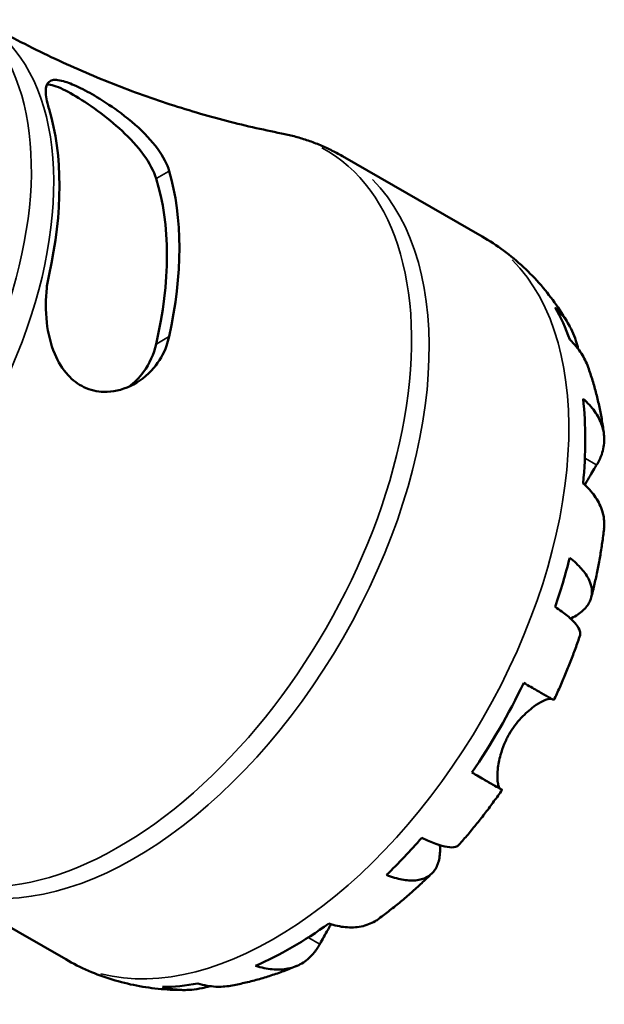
# Model space of a CAD drawing. Header units: millimetres. Extents: x -125 to 905, y -268 to 681.
# Tile 13 of 13: x 864 to 905, y 606 to 674. Entities that reach past the tile are written whole.
import ezdxf

# ---------------------------------------------------------------- set-up
doc = ezdxf.new("R2010")
doc.units = ezdxf.units.MM
doc.layers.add('Visible (ANSI)', color=7, linetype='Continuous', lineweight=50)
doc.layers.add('Visible Narrow (ANSI)', color=7, linetype='Continuous', lineweight=35)

msp = doc.modelspace()

# ---------------------------------------------------------------- linework, layer by layer
at = {"layer": 'Visible (ANSI)'}
for p, q in [((886.502, 664.528), (896.214, 658.935)), ((857.558, 614.266), (867.271, 608.673))]:
    msp.add_line(p, q, dxfattribs=at)
for centre, major_axis, start_param, end_param in [((849.409, 652.424), (12.302, 21.362), 5.206239, 5.785468), ((857.328, 647.864), (-12.594, -21.87), 2.07155, 2.636971), ((857.328, 647.864), (-11.982, -20.807), 2.056677, 2.651845), ((883.015, 633.071), (14.381, 24.973), 5.823541, 5.953564), ((883.015, 633.071), (14.381, 24.973), 5.370605, 5.621102), ((883.015, 633.071), (14.381, 24.973), 5.038143, 5.168166), ((883.015, 633.071), (14.381, 24.973), 4.585207, 4.835704), ((883.015, 633.071), (14.381, 24.973), 4.252745, 4.382768), ((883.015, 633.071), (14.381, 24.973), 3.799809, 4.050306), ((883.015, 633.071), (-14.381, -24.973), 0.325754, 0.455777)]:
    msp.add_ellipse(centre, major_axis=major_axis, ratio=0.578093, start_param=start_param, end_param=end_param, dxfattribs=at)
for points, knots in [([(882.273, 666.105), (880.943, 666.368), (879.582, 666.68), (876.815, 667.41), (875.41, 667.829), (872.579, 668.776), (871.154, 669.305), (868.307, 670.471), (866.885, 671.108), (864.072, 672.487), (862.679, 673.227), (861.314, 674.013)], [0.5894542, 0.5894542, 0.5894542, 0.5894542, 0.6282563, 0.6282563, 0.6670583, 0.6670583, 0.7058604, 0.7058604, 0.7446624, 0.7446624, 0.7834645, 0.7834645, 0.7834645, 0.7834645]), ([(866.114, 667.8), (866.07, 667.944), (866.032, 668.083), (865.902, 668.63), (865.867, 668.972), (865.936, 669.517), (866.054, 669.702), (866.467, 669.855), (866.746, 669.839), (867.413, 669.65), (867.762, 669.511), (868.556, 669.133), (868.986, 668.9), (869.996, 668.298), (870.57, 667.918), (871.797, 666.998), (872.435, 666.445), (873.474, 665.329), (873.889, 664.768), (874.297, 663.968), (874.395, 663.724), (874.465, 663.487)], [-1.959376, -1.959376, -1.959376, -1.959376, -1.894001, -1.894001, -1.687868, -1.687868, -1.460239, -1.460239, -1.250956, -1.250956, -1.083162, -1.083162, -0.916572, -0.916572, -0.709968, -0.709968, -0.455441, -0.455441, -0.215839, -0.215839, -0.109381, -0.109381, -0.109381, -0.109381]), ([(865.978, 669.51), (866.116, 669.509), (866.282, 669.479), (866.839, 669.302), (867.302, 669.079), (868.304, 668.501), (868.895, 668.118), (870.083, 667.247), (870.68, 666.758), (871.737, 665.768), (872.266, 665.195), (873.099, 664.047), (873.401, 663.472), (873.56, 662.966)], [1.410035, 1.410035, 1.410035, 1.410035, 1.524423, 1.524423, 1.737042, 1.737042, 1.949661, 1.949661, 2.16228, 2.16228, 2.391529, 2.391529, 2.620778, 2.620778, 2.620778, 2.620778]), ([(882.273, 666.105), (882.568, 666.047), (882.861, 665.98), (883.444, 665.826), (883.733, 665.739), (884.306, 665.548), (884.59, 665.442), (885.15, 665.213), (885.427, 665.089), (885.971, 664.822), (886.239, 664.68), (886.502, 664.528)], [0.5894542, 0.5894542, 0.5894542, 0.5894542, 0.6282563, 0.6282563, 0.6670583, 0.6670583, 0.7058604, 0.7058604, 0.7446624, 0.7446624, 0.7834645, 0.7834645, 0.7834645, 0.7834645]), ([(896.214, 658.935), (896.734, 658.636), (897.236, 658.307), (898.196, 657.597), (898.655, 657.215), (899.522, 656.409), (899.931, 655.984), (900.695, 655.1), (901.051, 654.641), (901.709, 653.699), (902.011, 653.215), (902.287, 652.722)], [0.7834645, 0.7834645, 0.7834645, 0.7834645, 0.8497278, 0.8497278, 0.9159911, 0.9159911, 0.9822544, 0.9822544, 1.0485178, 1.0485178, 1.1147811, 1.1147811, 1.1147811, 1.1147811]), ([(874.465, 651.976), (874.417, 651.759), (874.356, 651.546), (874.075, 650.765), (873.77, 650.245), (872.937, 649.257), (872.374, 648.824), (871.179, 648.263), (870.552, 648.118), (869.448, 648.148), (868.979, 648.256), (868.129, 648.663), (867.759, 648.943), (867.053, 649.712), (866.747, 650.216), (866.227, 651.453), (866.048, 652.201), (865.863, 653.77), (865.866, 654.591), (865.995, 655.685), (866.047, 655.993), (866.114, 656.288)], [-1.97486, -1.97486, -1.97486, -1.97486, -1.901863, -1.901863, -1.699568, -1.699568, -1.455664, -1.455664, -1.22759, -1.22759, -1.052727, -1.052727, -0.889572, -0.889572, -0.697972, -0.697972, -0.46666, -0.46666, -0.223232, -0.223232, -0.124189, -0.124189, -0.124189, -0.124189]), ([(901.295, 654.009), (901.631, 653.684), (901.922, 653.318), (902.382, 652.584), (902.59, 652.148), (902.801, 651.5), (902.852, 651.31), (902.894, 651.12)], [0.1707461, 0.1707461, 0.1707461, 0.1707461, 0.33284, 0.33284, 0.4994944, 0.4994944, 0.5661314, 0.5661314, 0.5661314, 0.5661314]), ([(873.56, 651.455), (873.401, 650.767), (873.099, 650.089), (872.386, 649.116), (872.033, 648.767), (871.656, 648.489)], [-0.8837358, -0.8837358, -0.8837358, -0.8837358, -0.6544867, -0.6544867, -0.4913313, -0.4913313, -0.4913313, -0.4913313]), ([(903.59, 649.855), (903.468, 650.192), (903.307, 650.512), (902.913, 651.123), (902.636, 651.459), (902.308, 651.765)], [4.8768188, 4.8768188, 4.8768188, 4.8768188, 5.0170876, 5.0170876, 5.1791816, 5.1791816, 5.1791816, 5.1791816]), ([(903.59, 649.855), (903.699, 649.549), (903.801, 649.241), (903.99, 648.624), (904.076, 648.314), (904.235, 647.693), (904.308, 647.382), (904.439, 646.757), (904.497, 646.444), (904.602, 645.818), (904.647, 645.504), (904.687, 645.19)], [1.239927, 1.239927, 1.239927, 1.239927, 1.2791868, 1.2791868, 1.3184466, 1.3184466, 1.3577065, 1.3577065, 1.3969663, 1.3969663, 1.4362261, 1.4362261, 1.4362261, 1.4362261]), ([(903.233, 647.657), (903.556, 647.375), (903.827, 647.074), (904.244, 646.492), (904.425, 646.157), (904.658, 645.472), (904.711, 645.122), (904.709, 644.48), (904.652, 644.128), (904.442, 643.531), (904.32, 643.281), (904.175, 643.049)], [0.1707531, 0.1707531, 0.1707531, 0.1707531, 0.3321515, 0.3321515, 0.4988882, 0.4988882, 0.6656248, 0.6656248, 0.8335114, 0.8335114, 0.9568737, 0.9568737, 0.9568737, 0.9568737]), ([(904.175, 643.049), (904.121, 642.964), (904.064, 642.872), (903.916, 642.629), (903.822, 642.471), (903.615, 642.119), (903.503, 641.923), (903.379, 641.697), (903.369, 641.678), (903.358, 641.658)], [-0.5764765, -0.5764765, -0.5764765, -0.5764765, -0.5296868, -0.5296868, -0.4605403, -0.4605403, -0.385624, -0.385624, -0.3786958, -0.3786958, -0.3786958, -0.3786958]), ([(904.69, 638.591), (904.703, 638.702), (904.71, 638.81), (904.711, 639.236), (904.658, 639.586), (904.425, 640.271), (904.244, 640.606), (903.827, 641.188), (903.556, 641.489), (903.233, 641.771)], [4.6640808, 4.6640808, 4.6640808, 4.6640808, 4.7191329, 4.7191329, 4.8858696, 4.8858696, 5.0526063, 5.0526063, 5.2140047, 5.2140047, 5.2140047, 5.2140047]), ([(904.691, 638.591), (904.655, 638.272), (904.614, 637.953), (904.523, 637.317), (904.472, 636.999), (904.363, 636.363), (904.303, 636.045), (904.175, 635.411), (904.107, 635.094), (903.961, 634.461), (903.884, 634.145), (903.802, 633.83)], [1.7098706, 1.7098706, 1.7098706, 1.7098706, 1.7495004, 1.7495004, 1.7891303, 1.7891303, 1.8287601, 1.8287601, 1.8683899, 1.8683899, 1.9080198, 1.9080198, 1.9080198, 1.9080198]), ([(902.308, 636.599), (902.636, 636.341), (902.913, 636.078), (903.341, 635.586), (903.528, 635.313), (903.779, 634.775), (903.842, 634.511), (903.859, 634.042), (903.814, 633.794), (903.598, 633.328), (903.428, 633.11), (903.023, 632.741), (902.751, 632.556), (902.405, 632.384), (902.384, 632.374), (902.363, 632.364)], [0.170746, 0.170746, 0.170746, 0.170746, 0.33284, 0.33284, 0.499494, 0.499494, 0.666149, 0.666149, 0.833209, 0.833209, 1.000269, 1.000269, 1.167973, 1.167973, 1.178678, 1.178678, 1.178678, 1.178678]), ([(903.024, 631.208), (903.052, 631.294), (903.05, 631.389), (902.984, 631.623), (902.892, 631.788), (902.59, 632.155), (902.382, 632.356), (901.922, 632.741), (901.631, 632.959), (901.295, 633.187)], [4.5615106, 4.5615106, 4.5615106, 4.5615106, 4.6837789, 4.6837789, 4.8504333, 4.8504333, 5.0170876, 5.0170876, 5.1791816, 5.1791816, 5.1791816, 5.1791816]), ([(903.025, 631.208), (902.922, 630.902), (902.816, 630.597), (902.595, 629.989), (902.481, 629.685), (902.246, 629.081), (902.125, 628.78), (901.875, 628.179), (901.746, 627.88), (901.482, 627.285), (901.347, 626.989), (901.208, 626.694)], [2.0184492, 2.0184492, 2.0184492, 2.0184492, 2.0573716, 2.0573716, 2.096294, 2.096294, 2.1352165, 2.1352165, 2.1741389, 2.1741389, 2.2130613, 2.2130613, 2.2130613, 2.2130613]), ([(899.111, 627.893), (899.459, 627.693), (899.767, 627.516), (900.271, 627.227), (900.51, 627.09), (900.884, 626.876), (901.018, 626.799), (901.167, 626.715), (901.207, 626.693), (901.207, 626.694)], [0.1707531, 0.1707531, 0.1707531, 0.1707531, 0.3321515, 0.3321515, 0.4988882, 0.4988882, 0.6656248, 0.6656248, 0.8084116, 0.8084116, 0.8084116, 0.8084116]), ([(901.049, 626.782), (901.036, 626.786), (901.022, 626.788), (900.95, 626.796), (900.874, 626.787), (900.682, 626.733), (900.566, 626.688), (900.251, 626.533), (900.039, 626.407), (899.527, 626.034), (899.224, 625.771), (898.628, 625.128), (898.344, 624.748), (898.106, 624.336)], [-0.5577376, -0.5577376, -0.5577376, -0.5577376, -0.5384523, -0.5384523, -0.4638379, -0.4638379, -0.3862639, -0.3862639, -0.2784027, -0.2784027, -0.1427791, -0.1427791, 0, 0, 0, 0]), ([(898.106, 624.336), (897.977, 624.112), (897.862, 623.88), (897.656, 623.394), (897.569, 623.141), (897.401, 622.543), (897.34, 622.207), (897.278, 621.617), (897.274, 621.365), (897.298, 621.012), (897.317, 620.891), (897.366, 620.701), (897.397, 620.631), (897.449, 620.56), (897.467, 620.542), (897.487, 620.531)], [0, 0, 0, 0, 0.0777495, 0.0777495, 0.1608191, 0.1608191, 0.277838, 0.277838, 0.3882896, 0.3882896, 0.4654296, 0.4654296, 0.5403543, 0.5403543, 0.579532, 0.579532, 0.579532, 0.579532]), ([(897.487, 620.531), (897.552, 620.493), (897.593, 620.468), (897.62, 620.451), (897.579, 620.473), (897.418, 620.564), (897.284, 620.64), (896.91, 620.854), (896.671, 620.991), (896.167, 621.281), (895.859, 621.458), (895.511, 621.657)], [4.427884, 4.427884, 4.427884, 4.427884, 4.5512464, 4.5512464, 4.7191329, 4.7191329, 4.8858696, 4.8858696, 5.0526063, 5.0526063, 5.2140047, 5.2140047, 5.2140047, 5.2140047]), ([(897.608, 620.458), (897.422, 620.19), (897.233, 619.925), (896.849, 619.398), (896.655, 619.138), (896.26, 618.621), (896.06, 618.366), (895.654, 617.86), (895.448, 617.61), (895.031, 617.115), (894.82, 616.87), (894.607, 616.628)], [2.4993167, 2.4993167, 2.4993167, 2.4993167, 2.5382382, 2.5382382, 2.5771597, 2.5771597, 2.6160812, 2.6160812, 2.6550027, 2.6550027, 2.6939242, 2.6939242, 2.6939242, 2.6939242]), ([(892.02, 617.122), (892.386, 616.946), (892.721, 616.804), (893.286, 616.601), (893.565, 616.523), (894.035, 616.448), (894.226, 616.452), (894.462, 616.514), (894.546, 616.561), (894.606, 616.629)], [0.1707461, 0.1707461, 0.1707461, 0.1707461, 0.33284, 0.33284, 0.4994944, 0.4994944, 0.6661487, 0.6661487, 0.7878766, 0.7878766, 0.7878766, 0.7878766]), ([(893.285, 616.609), (893.286, 616.595), (893.287, 616.581), (893.31, 616.203), (893.285, 615.873), (893.166, 615.336), (893.062, 615.078), (892.764, 614.655), (892.571, 614.491), (892.155, 614.268), (891.893, 614.189), (891.301, 614.134), (890.97, 614.158), (890.328, 614.281), (889.961, 614.388), (889.574, 614.542)], [4.175506, 4.175506, 4.175506, 4.175506, 4.181955, 4.181955, 4.349659, 4.349659, 4.516719, 4.516719, 4.683779, 4.683779, 4.850433, 4.850433, 5.017088, 5.017088, 5.179182, 5.179182, 5.179182, 5.179182]), ([(892.725, 614.645), (892.492, 614.416), (892.257, 614.192), (891.782, 613.75), (891.542, 613.532), (891.056, 613.104), (890.811, 612.894), (890.315, 612.481), (890.064, 612.279), (889.558, 611.882), (889.303, 611.687), (889.045, 611.497)], [2.8043904, 2.8043904, 2.8043904, 2.8043904, 2.8440267, 2.8440267, 2.8836629, 2.8836629, 2.9232992, 2.9232992, 2.9629354, 2.9629354, 3.0025716, 3.0025716, 3.0025716, 3.0025716]), ([(885.561, 611.162), (885.967, 611.024), (886.364, 610.941), (887.078, 610.873), (887.459, 610.886), (888.171, 611.029), (888.501, 611.159), (888.867, 611.373), (888.957, 611.432), (889.044, 611.497)], [0.1707531, 0.1707531, 0.1707531, 0.1707531, 0.3321515, 0.3321515, 0.4988882, 0.4988882, 0.6656248, 0.6656248, 0.719411, 0.719411, 0.719411, 0.719411]), ([(885.72, 611.11), (885.675, 611.037), (885.632, 610.964), (885.478, 610.704), (885.375, 610.524), (885.182, 610.181), (885.094, 610.02), (884.989, 609.825), (884.965, 609.78), (884.941, 609.736)], [-2.1145077, -2.1145077, -2.1145077, -2.1145077, -2.0867477, -2.0867477, -2.0144067, -2.0144067, -1.9399427, -1.9399427, -1.916375, -1.916375, -1.916375, -1.916375]), ([(884.941, 609.736), (884.812, 609.494), (884.657, 609.262), (884.243, 608.779), (883.966, 608.553), (883.41, 608.227), (883.079, 608.097), (882.368, 607.954), (881.987, 607.941), (881.273, 608.009), (880.876, 608.092), (880.47, 608.23)], [4.427884, 4.427884, 4.427884, 4.427884, 4.5512464, 4.5512464, 4.7191329, 4.7191329, 4.8858696, 4.8858696, 5.0526063, 5.0526063, 5.2140047, 5.2140047, 5.2140047, 5.2140047]), ([(875.592, 606.538), (875.033, 606.533), (874.47, 606.555), (873.337, 606.655), (872.768, 606.734), (871.634, 606.953), (871.069, 607.093), (869.95, 607.438), (869.397, 607.641), (868.314, 608.112), (867.784, 608.378), (867.271, 608.673)], [3.5976517, 3.5976517, 3.5976517, 3.5976517, 3.6631328, 3.6631328, 3.7286139, 3.7286139, 3.7940949, 3.7940949, 3.859576, 3.859576, 3.9250571, 3.9250571, 3.9250571, 3.9250571]), ([(883.327, 608.209), (883.035, 608.087), (882.74, 607.97), (882.144, 607.748), (881.844, 607.643), (881.237, 607.445), (880.93, 607.352), (880.312, 607.181), (880, 607.101), (879.371, 606.957), (879.053, 606.892), (878.733, 606.835)], [3.2760903, 3.2760903, 3.2760903, 3.2760903, 3.3153553, 3.3153553, 3.3546203, 3.3546203, 3.3938852, 3.3938852, 3.4331502, 3.4331502, 3.4724152, 3.4724152, 3.4724152, 3.4724152]), ([(877.286, 606.808), (877.11, 606.753), (876.93, 606.705), (876.273, 606.565), (875.79, 606.526), (874.923, 606.556), (874.461, 606.623), (874.011, 606.751)], [4.7874072, 4.7874072, 4.7874072, 4.7874072, 4.8504333, 4.8504333, 5.0170876, 5.0170876, 5.1791816, 5.1791816, 5.1791816, 5.1791816]), ([(876.457, 606.988), (876.886, 606.858), (877.316, 606.788), (878.035, 606.754), (878.387, 606.774), (878.733, 606.835)], [0.1707461, 0.1707461, 0.1707461, 0.1707461, 0.33284, 0.33284, 0.4702106, 0.4702106, 0.4702106, 0.4702106])]:
    msp.add_open_spline(points, degree=3, knots=knots, dxfattribs=at)
at = {"layer": 'Visible Narrow (ANSI)'}
for p, q in [((873.605, 662.992), (874.42, 663.461)), ((874.42, 651.95), (873.605, 651.481)), ((904.134, 643.073), (903.404, 643.493)), ((897.389, 620.587), (895.615, 621.608)), ((884.901, 609.759), (884.182, 610.173))]:
    msp.add_line(p, q, dxfattribs=at)
for centre, major_axis, start_param, end_param in [((847.457, 653.548), (12.301, 21.361), 3.761044, 6.150441), ((849.013, 652.652), (12.301, 21.361), 3.589215, 6.141397), ((870.953, 640.017), (14.37, 24.955), 3.124063, 6.300715), ((872.03, 639.397), (-14.472, -25.131), 0.15708, 2.984513), ((881.742, 633.804), (14.472, 25.131), 3.298672, 6.126106)]:
    msp.add_ellipse(centre, major_axis=major_axis, ratio=0.578093, start_param=start_param, end_param=end_param, dxfattribs=at)

doc.saveas('drawing.dxf')
